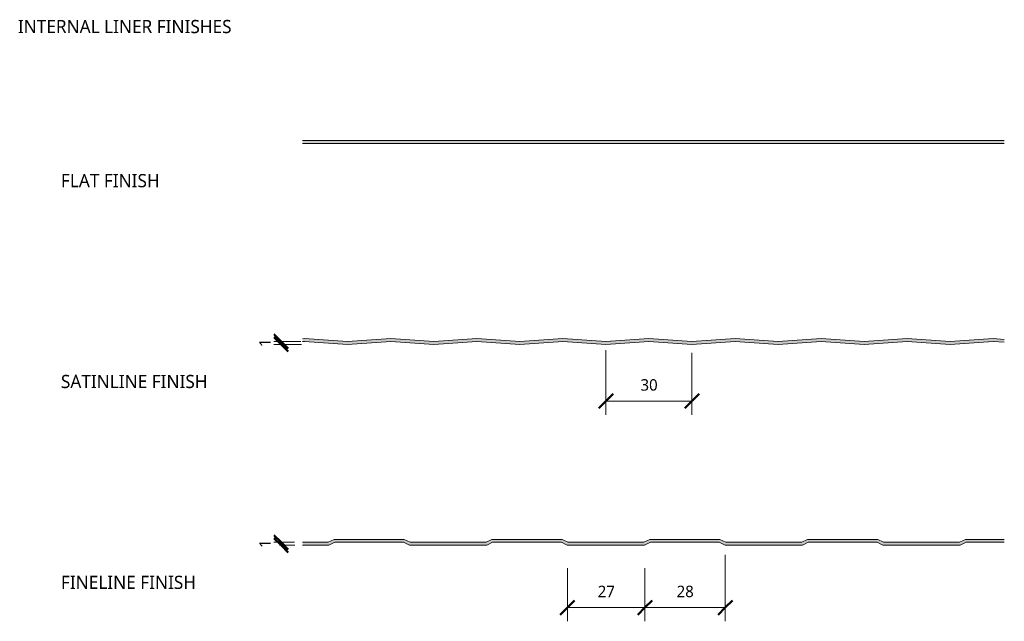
# Model space of a CAD drawing. Header units: millimetres. Extents: x -386 to 1316, y -299 to 2558.
# Tile 2 of 2: x 973 to 1316, y 2349 to 2558. Entities that reach past the tile are written whole.
import ezdxf

# ---------------------------------------------------------------- set-up
doc = ezdxf.new("R2010")
doc.units = ezdxf.units.MM
for name, color, linetype, lineweight in [('A-ANNO-DIMS', 211, 'Continuous', 9), ('A-ANNO-DIMS-2', 211, 'Continuous', 9), ('A-DETL-GENF', 92, 'Continuous', 13), ('G-ANNO-TEXT', 231, 'Continuous', 9)]:
    doc.layers.add(name, color=color, linetype=linetype, lineweight=lineweight)
doc.styles.add('Yu Gothic_4', font='Yu Gothic.ttf', dxfattribs={"height": 4.6})
doc.styles.add('Yu Gothic_5', font='Yu Gothic.ttf', dxfattribs={"height": 4})
doc.styles.add('Yu Gothic_B_1', font='Yu Gothic.ttf', dxfattribs={"height": 4.6})
doc.dimstyles.new('Diagonal_4', dxfattribs={"dimscale": 304.8, "dimtxt": 4.643614, "dimasz": 0.016404, "dimexe": 0.015748, "dimexo": 0.009843, "dimgap": 0.009843, "dimtad": 1, "dimdec": 0, "dimzin": 0, "dimdsep": 46, "dimtxsty": 'Yu Gothic_5', "dimblk1": 'OBLIQUE', "dimblk2": 'OBLIQUE', "dimsah": 1, "dimcen": 0.09, "dimazin": 0, "dimtfac": 1, "dimtdec": 4, "dimtix": 1, "dimtmove": 0, "dimatfit": 3, "dimfxl": 1, "dimtvp": 1, "dimtfill": 1, "dimtolj": 1, "dimtzin": 0, "dimarcsym": 2})

# ---------------------------------------------------------------- blocks, each defined once
blk = doc.blocks.new('Metecno RFw 1000 - FINISHES - RFw 1000 - FLAT FINISH-4316173-15 PANEL FINISHES')
at = {"layer": 'A-DETL-GENF'}
blk.add_hatch(color=256, dxfattribs=at).paths.add_polyline_path([(329.84, 0), (329.84, 1), (85.32, 1), (85.32, 0), (257.9, 0)])
for p, q in [((329.84, 1), (85.32, 1)), ((85.32, 0), (329.84, 0))]:
    blk.add_line(p, q, dxfattribs=at)
blk = doc.blocks.new('Metecno RFw 1000 - FINISHES - RFw 1000 - SATINLINE FINISH-4316179-15 PANEL FINISHES')
at = {"layer": 'A-DETL-GENF'}
blk.add_hatch(color=256, dxfattribs=at).paths.add_polyline_path([(311, -0.01), (326, 1), (329.84, 0.74), (329.84, 1.74), (326, 2), (311, 0.99), (296, 2), (281, 0.99), (266, 2), (251, 0.99), (236, 2), (221, 0.99), (206, 2), (191, 0.99), (176, 2), (161, 0.99), (146, 2), (131, 0.99), (116, 2), (101, 0.99), (86, 2), (85.32, 1.95), (85.32, 0.95), (86, 1), (101, -0.01), (116, 1), (131, -0.01), (146, 1), (161, -0.01), (176, 1), (191, -0.01), (206, 1), (221, -0.01), (236, 1), (251, -0.01), (266, 1), (281, -0.01), (296, 1)])
for p, q in [((86, 2), (85.32, 1.95)), ((85.32, 0.95), (86, 1)), ((101, 0.99), (86, 2)), ((86, 1), (101, -0.01)), ((116, 2), (101, 0.99)), ((101, -0.01), (116, 1)), ((131, 0.99), (116, 2)), ((116, 1), (131, -0.01)), ((146, 2), (131, 0.99)), ((131, -0.01), (146, 1)), ((161, 0.99), (146, 2)), ((146, 1), (161, -0.01)), ((176, 2), (161, 0.99)), ((161, -0.01), (176, 1)), ((191, 0.99), (176, 2)), ((176, 1), (191, -0.01)), ((206, 2), (191, 0.99)), ((191, -0.01), (206, 1)), ((221, 0.99), (206, 2)), ((206, 1), (221, -0.01)), ((236, 2), (221, 0.99)), ((221, -0.01), (236, 1)), ((251, 0.99), (236, 2)), ((236, 1), (251, -0.01)), ((266, 2), (251, 0.99)), ((251, -0.01), (266, 1)), ((281, 0.99), (266, 2)), ((266, 1), (281, -0.01)), ((296, 2), (281, 0.99)), ((281, -0.01), (296, 1)), ((311, 0.99), (296, 2)), ((296, 1), (311, -0.01)), ((326, 2), (311, 0.99)), ((311, -0.01), (326, 1)), ((329.84, 1.74), (326, 2)), ((326, 1), (329.84, 0.74))]:
    blk.add_line(p, q, dxfattribs=at)
blk = doc.blocks.new('Metecno RFw 1000 - FINISHES - RFw 1000 - FINELINE FINISH-4316171-15 PANEL FINISHES')
at = {"layer": 'A-DETL-GENF'}
blk.add_hatch(color=256, dxfattribs=at).paths.add_polyline_path([(314.01, 0), (314.49, 0.06), (314.94, 0.22), (316.5, 1), (329.84, 1), (329.84, 2), (316.27, 2), (314.27, 1), (287.74, 1), (285.74, 2), (261.27, 2), (259.27, 1), (232.74, 1), (230.74, 2), (206.27, 2), (204.27, 1), (177.74, 1), (175.74, 2), (151.27, 2), (149.27, 1), (122.74, 1), (120.74, 2), (96.27, 2), (94.27, 1), (85.32, 1), (85.32, 0), (94.01, 0), (94.49, 0.06), (94.94, 0.22), (96.5, 1), (120.5, 1), (122.06, 0.22), (122.51, 0.06), (123, 0), (149.01, 0), (149.49, 0.06), (149.94, 0.22), (151.5, 1), (175.5, 1), (177.06, 0.22), (177.51, 0.06), (178, 0), (204.01, 0), (204.49, 0.06), (204.94, 0.22), (206.5, 1), (230.5, 1), (232.06, 0.22), (232.51, 0.06), (233, 0), (259.01, 0), (259.49, 0.06), (259.94, 0.22), (261.5, 1), (285.5, 1), (287.06, 0.22), (287.51, 0.06), (288, 0)])
for p, q in [((94.27, 1), (85.32, 1)), ((85.32, 0), (94.01, 0)), ((96.27, 2), (94.27, 1)), ((94.94, 0.22), (96.5, 1)), ((120.74, 2), (96.27, 2)), ((96.5, 1), (120.5, 1)), ((120.5, 1), (122.06, 0.22)), ((122.74, 1), (120.74, 2)), ((149.27, 1), (122.74, 1)), ((123, 0), (149.01, 0)), ((151.27, 2), (149.27, 1)), ((149.94, 0.22), (151.5, 1)), ((175.74, 2), (151.27, 2)), ((151.5, 1), (175.5, 1)), ((175.5, 1), (177.06, 0.22)), ((177.74, 1), (175.74, 2)), ((204.27, 1), (177.74, 1)), ((178, 0), (204.01, 0)), ((206.27, 2), (204.27, 1)), ((204.94, 0.22), (206.5, 1)), ((230.74, 2), (206.27, 2)), ((206.5, 1), (230.5, 1)), ((230.5, 1), (232.06, 0.22)), ((232.74, 1), (230.74, 2)), ((259.27, 1), (232.74, 1)), ((233, 0), (259.01, 0)), ((261.27, 2), (259.27, 1)), ((259.94, 0.22), (261.5, 1)), ((285.74, 2), (261.27, 2)), ((261.5, 1), (285.5, 1)), ((285.5, 1), (287.06, 0.22)), ((287.74, 1), (285.74, 2)), ((314.27, 1), (287.74, 1)), ((288, 0), (314.01, 0)), ((316.27, 2), (314.27, 1)), ((314.94, 0.22), (316.5, 1)), ((329.84, 2), (316.27, 2)), ((316.5, 1), (329.84, 1))]:
    blk.add_line(p, q, dxfattribs=at)
for centre, start, end in [((94.01, 2.1), 270, 296.5651), ((123, 2.1), 243.4349, 270), ((149.01, 2.1), 270, 296.5651), ((178, 2.1), 243.4349, 270), ((204.01, 2.1), 270, 296.5651), ((233, 2.1), 243.4349, 270), ((259.01, 2.1), 270, 296.5651), ((288, 2.1), 243.4349, 270), ((314.01, 2.1), 270, 296.5651)]:
    blk.add_arc(centre, 2.1, start, end, dxfattribs=at)
blk = doc.blocks.new('DIMBLOCK15-15 PANEL FINISHES')
at = {"layer": 'A-ANNO-DIMS-2'}
for p, q in [((1177.38, 2425.44), (1177.38, 2443.21)), ((1207.38, 2425.44), (1207.38, 2442.19)), ((1177.38, 2425.44), (1207.38, 2425.44)), ((1177.38, 2425.44), (1177.38, 2420.64)), ((1207.38, 2425.44), (1207.38, 2420.64))]:
    blk.add_line(p, q, dxfattribs=at)
at = {"layer": 'A-ANNO-DIMS-2', "lineweight": 50}
for p, q in [((1177.38, 2425.44), (1179.88, 2427.94)), ((1207.38, 2425.44), (1209.88, 2427.94)), ((1177.38, 2425.44), (1174.88, 2422.94)), ((1207.38, 2425.44), (1204.88, 2422.94))]:
    blk.add_line(p, q, dxfattribs=at)
at = {"layer": 'A-ANNO-DIMS-2', "color": 0, "insert": (1189.45, 2433.06), "char_height": 4, "width": 7.0474, "attachment_point": 1, "line_spacing_factor": 1.024327, "style": 'Yu Gothic_5', "bg_fill": 3, "box_fill_scale": 1.25, "bg_fill_color": 256, "bg_fill_true_color": 13158600, "bg_fill_transparency": 0}
blk.add_mtext('30', dxfattribs=at)
blk = doc.blocks.new('_Oblique')
at = {"color": 0, "linetype": 'ByBlock', "lineweight": -2}
blk.add_line((-0.5, -0.5), (0.5, 0.5), dxfattribs=at)
blk = doc.blocks.new('DIMBLOCK16-15 PANEL FINISHES')
at = {"layer": 'A-ANNO-DIMS-2'}
for p, q in [((1163.99, 2353.48), (1163.99, 2367.19)), ((1190.96, 2353.48), (1190.96, 2367.19)), ((1163.99, 2353.48), (1190.96, 2353.48)), ((1163.99, 2353.48), (1163.99, 2348.68)), ((1190.96, 2353.48), (1190.96, 2348.68))]:
    blk.add_line(p, q, dxfattribs=at)
at = {"layer": 'A-ANNO-DIMS-2', "lineweight": 50}
for p, q in [((1163.99, 2353.48), (1166.49, 2355.98)), ((1190.96, 2353.48), (1193.46, 2355.98)), ((1163.99, 2353.48), (1161.49, 2350.98)), ((1190.96, 2353.48), (1188.46, 2350.98))]:
    blk.add_line(p, q, dxfattribs=at)
at = {"layer": 'A-ANNO-DIMS-2', "color": 0, "insert": (1174.54, 2361.09), "char_height": 4, "width": 7.0474, "attachment_point": 1, "line_spacing_factor": 1.024327, "style": 'Yu Gothic_5', "bg_fill": 3, "box_fill_scale": 1.25, "bg_fill_color": 256, "bg_fill_true_color": 13158600, "bg_fill_transparency": 0}
blk.add_mtext('27', dxfattribs=at)
blk = doc.blocks.new('DIMBLOCK17-15 PANEL FINISHES')
at = {"layer": 'A-ANNO-DIMS-2'}
for p, q in [((1218.99, 2353.48), (1218.99, 2371.87)), ((1190.96, 2353.48), (1190.96, 2367.19)), ((1190.96, 2353.48), (1218.99, 2353.48)), ((1190.96, 2353.48), (1190.96, 2348.68)), ((1218.99, 2353.48), (1218.99, 2348.68))]:
    blk.add_line(p, q, dxfattribs=at)
at = {"layer": 'A-ANNO-DIMS-2', "lineweight": 50}
for p, q in [((1190.96, 2353.48), (1193.46, 2355.98)), ((1218.99, 2353.48), (1221.49, 2355.98)), ((1190.96, 2353.48), (1188.46, 2350.98)), ((1218.99, 2353.48), (1216.49, 2350.98))]:
    blk.add_line(p, q, dxfattribs=at)
at = {"layer": 'A-ANNO-DIMS-2', "color": 0, "insert": (1202.04, 2361.09), "char_height": 4, "width": 7.0474, "attachment_point": 1, "line_spacing_factor": 1.024327, "style": 'Yu Gothic_5', "bg_fill": 3, "box_fill_scale": 1.25, "bg_fill_color": 256, "bg_fill_true_color": 13158600, "bg_fill_transparency": 0}
blk.add_mtext('28', dxfattribs=at)
blk = doc.blocks.new('DIMBLOCK18-15 PANEL FINISHES')
at = {"layer": 'A-ANNO-DIMS-2', "lineweight": 50}
for p, q in [((1064.2, 2446.2), (1061.7, 2448.7)), ((1064.2, 2445.2), (1061.7, 2447.7)), ((1064.2, 2446.2), (1066.7, 2443.7)), ((1064.2, 2445.2), (1066.7, 2442.7))]:
    blk.add_line(p, q, dxfattribs=at)
at = {"layer": 'A-ANNO-DIMS-2'}
for p, q in [((1064.2, 2446.2), (1059.4, 2446.2)), ((1064.2, 2445.2), (1059.4, 2445.2)), ((1064.2, 2445.2), (1064.2, 2446.2)), ((1064.2, 2446.2), (1071.09, 2446.2)), ((1064.2, 2445.2), (1071.32, 2445.2))]:
    blk.add_line(p, q, dxfattribs=at)
at = {"layer": 'A-ANNO-DIMS-2', "color": 0, "insert": (1056.58, 2444.23), "char_height": 4, "width": 3.5237, "attachment_point": 1, "rotation": 90, "line_spacing_factor": 1.024327, "style": 'Yu Gothic_5', "bg_fill": 3, "box_fill_scale": 1.25, "bg_fill_color": 256, "bg_fill_true_color": 13158600, "bg_fill_transparency": 0}
blk.add_mtext('1', dxfattribs=at)
blk = doc.blocks.new('DIMBLOCK19-15 PANEL FINISHES')
at = {"layer": 'A-ANNO-DIMS-2', "lineweight": 50}
for p, q in [((1064.2, 2376.2), (1061.7, 2378.7)), ((1064.2, 2375.2), (1061.7, 2377.7)), ((1064.2, 2376.2), (1066.7, 2373.7)), ((1064.2, 2375.2), (1066.7, 2372.7))]:
    blk.add_line(p, q, dxfattribs=at)
at = {"layer": 'A-ANNO-DIMS-2'}
for p, q in [((1064.2, 2376.2), (1059.4, 2376.2)), ((1064.2, 2375.2), (1063.66, 2375.2)), ((1064.2, 2375.2), (1064.2, 2376.2)), ((1064.2, 2376.2), (1068.83, 2376.2)), ((1064.2, 2375.2), (1069, 2375.2))]:
    blk.add_line(p, q, dxfattribs=at)
at = {"layer": 'A-ANNO-DIMS-2', "color": 0, "insert": (1056.58, 2374.24), "char_height": 4, "width": 3.5237, "attachment_point": 1, "rotation": 90, "line_spacing_factor": 1.024327, "style": 'Yu Gothic_5', "bg_fill": 3, "box_fill_scale": 1.25, "bg_fill_color": 256, "bg_fill_true_color": 13158600, "bg_fill_transparency": 0}
blk.add_mtext('1', dxfattribs=at)

msp = doc.modelspace()

# ---------------------------------------------------------------- block references
at = {"layer": 'A-DETL-GENF'}
for name, p in [('Metecno RFw 1000 - FINISHES - RFw 1000 - FLAT FINISH-4316173-15 PANEL FINISHES', (986.38, 2515.2)), ('Metecno RFw 1000 - FINISHES - RFw 1000 - SATINLINE FINISH-4316179-15 PANEL FINISHES', (986.38, 2445.2)), ('Metecno RFw 1000 - FINISHES - RFw 1000 - FINELINE FINISH-4316171-15 PANEL FINISHES', (986.38, 2375.2))]:
    msp.add_blockref(name, p, dxfattribs=at)

# ---------------------------------------------------------------- texts
at = {"layer": 'G-ANNO-TEXT', "color": 7, "char_height": 4.6, "attachment_point": 1, "bg_fill": 3, "box_fill_scale": 1.25, "bg_fill_color": 256, "bg_fill_true_color": 13158600, "bg_fill_transparency": 0}
for s, insert, width, style in [('INTERNAL LINER FINISHES', (972.46, 2558.26), 98.1266, 'Yu Gothic_B_1'), ('FLAT FINISH', (987.46, 2504.56), 43.7721, 'Yu Gothic_4'), ('SATINLINE FINISH', (987.46, 2434.56), 63.4937, 'Yu Gothic_4'), ('FINELINE FINISH', (987.46, 2364.56), 58.6835, 'Yu Gothic_4')]:
    msp.add_mtext(s, dxfattribs=dict(at, insert=insert, width=width, style=style))

# ---------------------------------------------------------------- dimensions: what is measured, and where the dimension line sits
at = {"layer": 'A-ANNO-DIMS'}
dim = msp.add_linear_dim(base=(1190.96, 2353.48), p1=(1163.99, 2370.19), p2=(1190.96, 2370.19), dimstyle='Diagonal_4', override={"dimpost": '<>', "dimfxl": 26.973477}, dxfattribs=at)
dim.commit()
dim.dimension.update_dxf_attribs({"geometry": 'DIMBLOCK16-15 PANEL FINISHES', "text_midpoint": (1177.48, 2358.48)})

# ---------------------------------------------------------------- next in the draw order: dimensions: what is measured, and where the dimension line sits
for base, p1, p2, override, picture, middle in [((1064.2, 2446.2), (1068.32, 2445.2), (1074.09, 2446.2), {"dimpost": '<>', "dimfxl": 5.85804}, 'DIMBLOCK18-15 PANEL FINISHES', (1059.2, 2445.7)), ((1064.2, 2376.2), (1060.66, 2375.2), (1071.83, 2376.2), {"dimpost": '<>', "dimfxl": 11.209602}, 'DIMBLOCK19-15 PANEL FINISHES', (1059.2, 2375.7))]:
    dim = msp.add_linear_dim(base=base, p1=p1, p2=p2, angle=90, dimstyle='Diagonal_4', override=override, dxfattribs=at)
    dim.commit()
    dim.dimension.update_dxf_attribs({"geometry": picture, "text_midpoint": middle})
for base, p1, p2, override, picture, middle in [((1207.38, 2425.44), (1177.38, 2446.21), (1207.38, 2445.19), {"dimpost": '<>', "dimfxl": 30.012343}, 'DIMBLOCK15-15 PANEL FINISHES', (1192.38, 2430.44)), ((1218.99, 2353.48), (1190.96, 2370.19), (1218.99, 2374.87), {"dimpost": '<>', "dimfxl": 28.414325}, 'DIMBLOCK17-15 PANEL FINISHES', (1204.98, 2358.48))]:
    dim = msp.add_linear_dim(base=base, p1=p1, p2=p2, dimstyle='Diagonal_4', override=override, dxfattribs=at)
    dim.commit()
    dim.dimension.update_dxf_attribs({"geometry": picture, "text_midpoint": middle})

doc.saveas('drawing.dxf')
